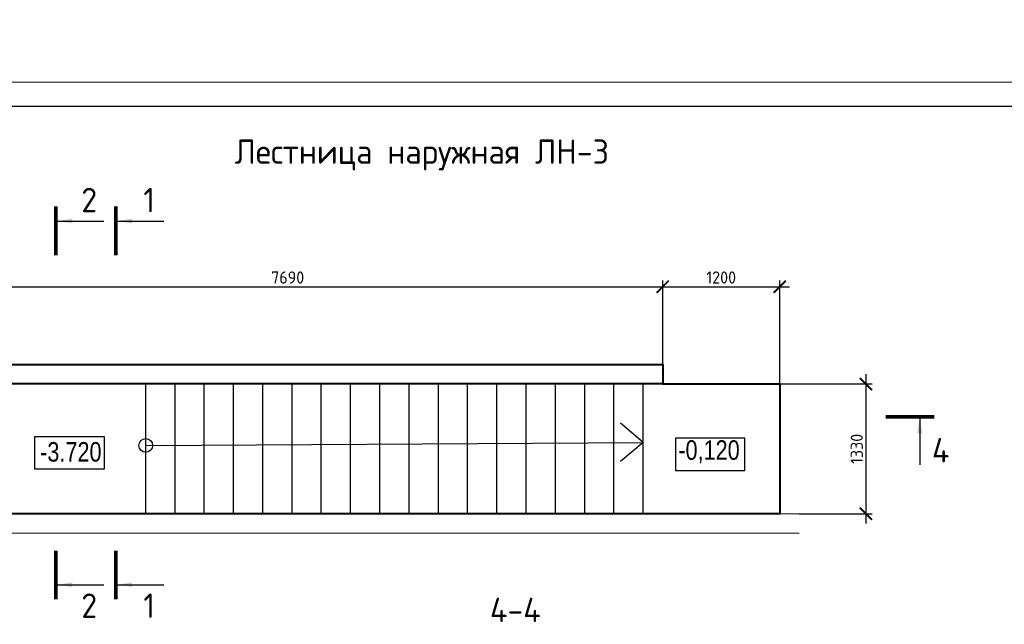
# Model space of a CAD drawing. Header units: millimetres. Extents: x 130535 to 1380046, y -231620 to 121434.
# Tile 72 of 135: x 612197 to 632387, y 23097 to 35487. Entities that reach past the tile are written whole.
import ezdxf
from ezdxf import colors
from ezdxf.entities.mleader import LeaderData, LeaderLine
from ezdxf.enums import TextEntityAlignment as Align
from ezdxf.math import Vec2, Vec3

# ---------------------------------------------------------------- set-up
doc = ezdxf.new("R2010")
doc.units = ezdxf.units.MM
doc.layers.get('DEFPOINTS').update_dxf_attribs({"lineweight": 0})
for name, color, linetype, lineweight in [('!PIARENA-KR-ADDITIONAL TEXT_ВЫНОСКИ', 7, 'Continuous', 13), ('РАЗМЕРЫ', 7, 'Continuous', 9), ('стены монолит', 7, 'Continuous', 40), ('ТОНКИЕ', 7, 'Continuous', 9)]:
    doc.layers.add(name, color=color, linetype=linetype, lineweight=lineweight)
doc.layers.add('ТОЛСТЫЕ_ОСНОВНЫЕ', color=7, linetype='Continuous')
doc.styles.add('!Main', font='isocpeui.ttf')
doc.styles.add('Century Gothic', font='GOTHIC.TTF')
doc.styles.add('GOST-2.304_Type-B', font='GOST_Common.ttf')
doc.dimstyles.new('СПДС', dxfattribs={"dimscale": 100, "dimtxt": 2.5, "dimasz": 2.5, "dimexe": 1.25, "dimexo": 0, "dimtad": 1, "dimdec": 0, "dimtxsty": 'GOST-2.304_Type-B', "dimblk": 'ARCHTICK', "dimcen": 2.5, "dimdle": 2, "dimadec": 0, "dimazin": 2, "dimtfac": 0.75, "dimtdec": 0, "dimtmove": 1, "dimatfit": 3, "dimfxl": 1, "dimtolj": 1, "dimarcsym": 1})

# ---------------------------------------------------------------- blocks, each defined once
blk = doc.blocks.new('*U1411')
at = {"layer": 'ТОЛСТЫЕ_ОСНОВНЫЕ'}
blk.add_lwpolyline([(20, 5), (589, 5), (589, 415), (20, 415)], close=True, dxfattribs=at)
at = {"layer": 'ТОНКИЕ'}
blk.add_lwpolyline([(0, 0), (594, 0), (594, 420), (0, 420)], close=True, dxfattribs=at)
blk = doc.blocks.new('*U1412')
at = {"layer": 'ТОЛСТЫЕ_ОСНОВНЫЕ'}
blk.add_lwpolyline([(20, 5), (589, 5), (589, 415), (20, 415)], close=True, dxfattribs=at)
at = {"layer": 'ТОНКИЕ'}
blk.add_lwpolyline([(0, 0), (594, 0), (594, 420), (0, 420)], close=True, dxfattribs=at)
blk = doc.blocks.new('_ArchTick')
at = {"color": 0, "linetype": 'ByBlock', "const_width": 0.15}
blk.add_lwpolyline([(-0.5, -0.5), (0.5, 0.5)], dxfattribs=at)
blk = doc.blocks.new('*D308')
at = {"layer": 'DEFPOINTS', "color": 0, "linetype": 'Continuous', "lineweight": 0, "transparency": 16777216}
for p in [(625382, 30016), (625382, 28422), (610002, 28222)]:
    blk.add_point(p, dxfattribs=at)
at = {"layer": 'РАЗМЕРЫ', "color": 0, "linetype": 'Continuous', "lineweight": -2, "transparency": 16777216}
for p, q in [((610002, 28222), (610002, 30141)), ((625382, 28422), (625382, 30141)), ((609802, 30016), (625582, 30016))]:
    blk.add_line(p, q, dxfattribs=at)
at = {"layer": 'РАЗМЕРЫ', "color": 0, "linetype": 'Continuous', "lineweight": -2, "transparency": 16777216, "xscale": 250, "yscale": 250, "zscale": 250, "rotation": 180}
blk.add_blockref('_ArchTick', (610002, 30016), dxfattribs=at)
at = {"layer": 'РАЗМЕРЫ', "color": 0, "linetype": 'Continuous', "lineweight": -2, "transparency": 16777216, "xscale": 250, "yscale": 250, "zscale": 250}
blk.add_blockref('_ArchTick', (625382, 30016), dxfattribs=at)
at = {"layer": 'РАЗМЕРЫ', "color": 0, "linetype": 'Continuous', "lineweight": 0, "transparency": 16777216, "insert": (617692, 30204), "char_height": 250, "attachment_point": 5, "style": 'GOST-2.304_Type-B'}
blk.add_mtext('\\A1;7690', dxfattribs=at)
blk = doc.blocks.new('*D326')
at = {"layer": 'DEFPOINTS', "color": 0, "linetype": 'Continuous', "lineweight": 0, "transparency": 16777216}
for p in [(627782, 30016), (625382, 28422), (627782, 28022)]:
    blk.add_point(p, dxfattribs=at)
at = {"layer": 'РАЗМЕРЫ', "color": 0, "linetype": 'Continuous', "lineweight": -2, "transparency": 16777216}
for p, q in [((625382, 28422), (625382, 30141)), ((627782, 28022), (627782, 30141)), ((625182, 30016), (627982, 30016))]:
    blk.add_line(p, q, dxfattribs=at)
at = {"layer": 'РАЗМЕРЫ', "color": 0, "linetype": 'Continuous', "lineweight": -2, "transparency": 16777216, "xscale": 250, "yscale": 250, "zscale": 250, "rotation": 180}
blk.add_blockref('_ArchTick', (625382, 30016), dxfattribs=at)
at = {"layer": 'РАЗМЕРЫ', "color": 0, "linetype": 'Continuous', "lineweight": -2, "transparency": 16777216, "xscale": 250, "yscale": 250, "zscale": 250}
blk.add_blockref('_ArchTick', (627782, 30016), dxfattribs=at)
at = {"layer": 'РАЗМЕРЫ', "color": 0, "linetype": 'Continuous', "lineweight": 0, "transparency": 16777216, "insert": (626582, 30204), "char_height": 250, "attachment_point": 5, "style": 'GOST-2.304_Type-B'}
blk.add_mtext('\\A1;1200', dxfattribs=at)
blk = doc.blocks.new('*D327')
at = {"layer": 'DEFPOINTS', "color": 0, "linetype": 'Continuous', "lineweight": 0, "transparency": 16777216}
for p in [(627782, 28022), (628181, 25362, -700), (629549, 25362)]:
    blk.add_point(p, dxfattribs=at)
at = {"layer": 'РАЗМЕРЫ', "color": 0, "linetype": 'Continuous', "lineweight": -2, "transparency": 16777216}
for p, q in [((629549, 28222), (629549, 25162)), ((627782, 28022), (629674, 28022)), ((628181, 25362), (629674, 25362))]:
    blk.add_line(p, q, dxfattribs=at)
at = {"layer": 'РАЗМЕРЫ', "color": 0, "linetype": 'Continuous', "lineweight": -2, "transparency": 16777216, "xscale": 250, "yscale": 250, "zscale": 250}
for p, rotation in [((629549, 28022), 90), ((629549, 25362), 270)]:
    blk.add_blockref('_ArchTick', p, dxfattribs=dict(at, rotation=rotation))
at = {"layer": 'РАЗМЕРЫ', "color": 0, "linetype": 'Continuous', "lineweight": 0, "transparency": 16777216, "insert": (629362, 26692), "char_height": 250, "attachment_point": 5, "rotation": 90, "style": 'GOST-2.304_Type-B'}
blk.add_mtext('\\A1;1330', dxfattribs=at)

msp = doc.modelspace()

# ---------------------------------------------------------------- linework, layer by layer
at = {"linetype": 'Continuous', "lineweight": 25, "transparency": 33554687}
for p, q in [((614781.9, 25361.7, -700), (614781.9, 28021.7)), ((615381.9, 25361.7, -700), (615381.9, 28021.7)), ((615981.9, 25361.7, -700), (615981.9, 28021.7, 0)), ((616581.9, 25361.7, -700), (616581.9, 28021.7, 0)), ((617181.9, 25361.7, -700), (617181.9, 28021.7)), ((617781.9, 25361.7, -700), (617781.9, 28021.7)), ((618381.9, 25361.7, -700), (618381.9, 28021.7)), ((618981.9, 25361.7, -700), (618981.9, 28021.7)), ((619581.9, 25361.7, -700), (619581.9, 28021.7)), ((620181.9, 25361.7, -700), (620181.9, 28021.7)), ((620781.9, 25361.7, -700), (620781.9, 28021.7)), ((621381.9, 25361.7, -700), (621381.9, 28021.7)), ((621981.9, 25361.7, -700), (621981.9, 28021.7)), ((622581.9, 25361.7, -700), (622581.9, 28021.7)), ((623181.9, 25361.7, -700), (623181.9, 28021.7)), ((623781.9, 25361.7, -700), (623781.9, 28021.7)), ((624381.9, 25361.7, -700), (624381.9, 28021.7)), ((624981.9, 25361.7, -700), (624981.9, 28021.7)), ((624981.9, 26824.4, -273.9), (624514.7, 27216.5, -273.9)), ((614781.9, 26761.7), (624981.9, 26824.4, -273.9)), ((624981.9, 26824.4, -273.9), (624514.7, 26432.3, -273.9)), ((625381.9, 25361.7, -700), (614781.9, 25361.7, -700))]:
    msp.add_line(p, q, dxfattribs=at)
for points in [[(613930.6, 26278.6), (612508.1, 26278.6), (612508.1, 26945.3), (613930.6, 26945.3), (613930.6, 26278.6)], [(625646.5, 26246.9), (627069, 26246.9), (627069, 26913.6), (625646.5, 26913.6), (625646.5, 26246.9)]]:
    msp.add_lwpolyline(points, dxfattribs=at)
msp.add_circle((614781.9, 26761.7), 140, dxfattribs=at)
at = {"layer": 'РАЗМЕРЫ', "linetype": 'Continuous', "lineweight": 0}
for p, q in [((628180.7, 25361.7, -700), (608837, 25361.7, -700)), ((628180.7, 24961.7, -700), (609601.9, 24961.7, -700))]:
    msp.add_line(p, q, dxfattribs=at)
at = {"layer": 'стены монолит', "ltscale": 100}
msp.add_lwpolyline([(610001.9, 28421.7), (625381.9, 28421.7), (625381.9, 28021.7), (610001.9, 28021.7)], close=True, dxfattribs=at)
msp.add_lwpolyline([(625381.9, 28021.7), (627781.9, 28021.7), (627781.9, 25361.7), (610001.9, 25361.7)], dxfattribs=at)
at = {"layer": 'ТОНКИЕ', "linetype": 'Continuous', "lineweight": 25, "ltscale": 200}
for p, q in [((612972.1, 31361.3), (613922.1, 31361.3)), ((614202.3, 31361.3), (615152.3, 31361.3)), ((630653.2, 27313.3), (630653.2, 26363.3)), ((612972.1, 23908.3), (613922.1, 23908.3)), ((614202.3, 23908.3), (615152.3, 23908.3))]:
    msp.add_line(p, q, dxfattribs=at)
at = {"layer": 'ТОНКИЕ', "linetype": 'Continuous', "lineweight": 25, "ltscale": 200, "const_width": 70}
for points in [[(612937.1, 31661.3), (612937.1, 30661.3)], [(614167.3, 31661.3), (614167.3, 30661.3)], [(630953.2, 27348.3), (629953.2, 27348.3)], [(612937.1, 23608.3), (612937.1, 24608.3)], [(614167.3, 23608.3), (614167.3, 24608.3)]]:
    msp.add_lwpolyline(points, dxfattribs=at)
at = {"layer": 'ТОНКИЕ', "linetype": 'Continuous', "lineweight": 25, "ltscale": 200}
for points in [[(612972.1, 31361.3), (613272.6, 31411.6), (613272.6, 31311)], [(614202.3, 31361.3), (614502.7, 31411.6), (614502.7, 31311)], [(630653.2, 27313.3), (630703.5, 27012.9), (630602.9, 27012.9)], [(612972.1, 23908.3), (613272.6, 23958.6), (613272.6, 23858.1)], [(614202.3, 23908.3), (614502.7, 23958.6), (614502.7, 23858.1)]]:
    msp.add_solid(points, dxfattribs=at)

# ---------------------------------------------------------------- block references
at = {"xscale": 100, "yscale": 100, "zscale": 100}
for name in ['*U1411', '*U1412']:
    msp.add_blockref(name, (603807.5, -7790.1), dxfattribs=at)

# ---------------------------------------------------------------- texts
at = {"linetype": 'Continuous', "lineweight": 25, "transparency": 33554687, "char_height": 400, "style": 'Century Gothic'}
for s, insert, width, attachment_point in [('{\\W0.83;-3.720}', (613875, 26425.3), 3258.138, 9), ('{\\W0.83;-0,120}', (625702.1, 26393.6), 1478.138, 7)]:
    msp.add_mtext(s, dxfattribs=dict(at, insert=insert, width=width, attachment_point=attachment_point))
at = {"layer": 'ТОНКИЕ', "linetype": 'Continuous', "lineweight": 0, "style": 'GOST-2.304_Type-B'}
msp.add_text('4-4', height=500, dxfattribs=at).set_placement((622359.9, 23391.6), align=Align.MIDDLE_CENTER)
at = {"layer": 'ТОНКИЕ', "linetype": 'Continuous', "lineweight": 0, "insert": (620442.5, 32716), "char_height": 500, "width": 8130, "attachment_point": 5, "style": 'GOST-2.304_Type-B'}
msp.add_mtext('{\\C0;Лестница наружная ЛН-3}', dxfattribs=at)
at = {"layer": 'ТОНКИЕ', "linetype": 'Continuous', "lineweight": 0, "char_height": 500, "attachment_point": 5, "style": 'GOST-2.304_Type-B'}
for s, insert in [('2', (613622.1, 31791.3)), ('1', (614852.3, 31791.3)), ('4', (631083.2, 26663.3)), ('2', (613622.1, 23478.3)), ('1', (614852.3, 23478.3))]:
    msp.add_mtext_dynamic_manual_height_columns(s, width=723.88, gutter_width=25, heights=[0], dxfattribs=dict(at, insert=insert))

# ---------------------------------------------------------------- dimensions: what is measured, and where the dimension line sits
at = {"layer": 'РАЗМЕРЫ', "linetype": 'Continuous', "lineweight": 0}
for base, p1, p2, angle, picture, middle in [((625381.9, 30016.4), (610001.9, 28221.7), (625381.9, 28421.7), 180, '*D308', (617691.9, 30203.9)), ((627781.9, 30016.4), (625381.9, 28421.7), (627781.9, 28021.7), 180, '*D326', (626581.9, 30203.9)), ((629549.2, 25361.7), (627781.9, 28021.7), (628180.7, 25361.7, -700), 90, '*D327', (629361.7, 26691.7))]:
    dim = msp.add_linear_dim(base=base, p1=p1, p2=p2, angle=angle, dimstyle='СПДС', override={"dimlfac": 0.5}, dxfattribs=at)
    dim.commit()
    dim.dimension.update_dxf_attribs({"geometry": picture, "text_midpoint": middle})

# ---------------------------------------------------------------- leaders
at = {"layer": '!PIARENA-KR-ADDITIONAL TEXT_ВЫНОСКИ', "ltscale": 30}
ml = msp.add_multileader_mtext('Standard', dxfattribs=at)
ml.set_content('{\\fISOCPEUR|b0|i0|c0|p34;\\C256;поз.2 нижняя %%c10 А500С, шаг 200х200\\P поз.1   верхняя %%c10 А500С, шаг 200х200\\Pфоновая арматура, раскладку начинать \\Pвдоль цифровых осей}', color=3, style='!Main')
ml.set_leader_properties(color=256, linetype='ByLayer', lineweight=-1)
ml.build(insert=Vec2(0, 0))
ml.multileader.update_dxf_attribs({"text_left_attachment_type": 6, "text_right_attachment_type": 6, "dogleg_length": 0.339, "arrow_head_size": 160000, "scale": 100})
ctx = ml.context
ctx.base_point, ctx.scale, ctx.char_height, ctx.arrow_head_size, ctx.landing_gap_size, ctx.plane_origin = Vec3(817359.6, 17503.3), 100, 250, 160000, 0, Vec3(823407.5, 13210.4)
ctx.left_attachment, ctx.right_attachment, ctx.text_align_type = 6, 6, 1
notes = []
notes.append((ctx, [(0, (1, 1, 0), (823868.6, 17503.3), (-1, 0), 33.9, [(0, [(825874.7, 16893)], 0, [])])]))
ctx.mtext.insert, ctx.mtext.width, ctx.mtext.alignment, ctx.mtext.flow_direction = Vec3(820597.1, 17828.3), 10171.308, 2, 5
for ctx, leaders in notes:
    for number, flags, end, landing, length, lines in leaders:
        leader = LeaderData()
        leader.index, (leader.has_last_leader_line, leader.has_dogleg_vector, leader.attachment_direction) = number, flags
        leader.last_leader_point, leader.dogleg_vector, leader.dogleg_length = Vec3(end), Vec3(landing), length
        for number, points, colour, breaks in lines:
            line = LeaderLine()
            line.index, line.vertices, line.color, line.breaks = number, Vec3.list(points), colors.encode_raw_color(colour), breaks
            leader.lines.append(line)
        ctx.leaders.append(leader)

doc.saveas('drawing.dxf')
